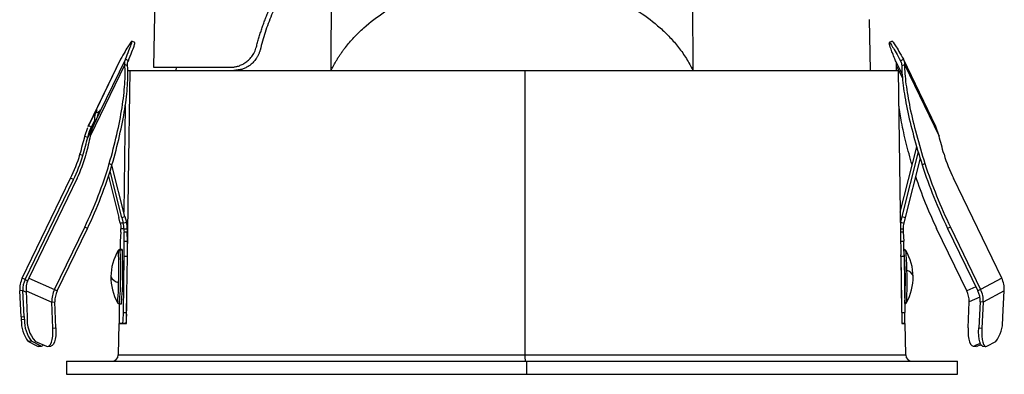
# Paper-space layout '_Posterior' of a CAD drawing. Header units: millimetres. Extents: x -45.3 to 45.3, y -37.2 to 55.1.
# Tile 1 of 4: x -45.3 to 45.3, y -37.2 to -4.5. Entities that reach past the tile are written whole.
import ezdxf

# ---------------------------------------------------------------- set-up
doc = ezdxf.new("R2010")
doc.units = ezdxf.units.MM

psp = doc.layouts.new('_Posterior')

# ---------------------------------------------------------------- linework, layer by layer
at = {"color": 7, "linetype": 'Continuous', "lineweight": 25}
for p, q in [((-32.869, -1.386), (-33, -8.894)), ((33, -9.194), (32.918, -4.502)), ((-34.718, -6.609), (-34.988, -6.478)), ((34.988, -6.478), (34.718, -6.609)), ((34.722, -6.617), (34.723, -6.607)), ((34.723, -6.607), (34.993, -6.477)), ((-36.021, -8.149), (-39.013, -14.343)), ((-36.021, -8.152), (-38.975, -14.266)), ((-35.583, -8.152), (-38.538, -14.266)), ((-35.313, -8.282), (-35.583, -8.152)), ((35.751, -8.282), (36.021, -8.152)), ((39.013, -14.343), (36.021, -8.149)), ((-35.636, -8.634), (-38.823, -15.229)), ((-35.386, -8.756), (-35.636, -8.634)), ((-33, -8.894), (-25.949, -8.894)), ((-30.916, -8.894), (-30.955, -9.194)), ((35.313, -8.282), (35.917, -9.532)), ((35.385, -9.194), (35.386, -8.756)), ((35.386, -8.756), (35.94, -9.904)), ((35.751, -8.282), (35.815, -8.416)), ((35.868, -8.756), (36.126, -8.634)), ((36.126, -8.634), (39.312, -15.229)), ((-35.385, -9.194), (35.553, -9.194)), ((-25.032, -9.107), (-25.604, -9.194)), ((1.184, -9.194), (1.196, -35.403)), ((-35.598, -12.412), (-35.735, -22.238)), ((-38.314, -13.079), (-38.351, -13.061)), ((-38.048, -13.074), (-38.312, -13.074)), ((-39.312, -15.229), (-39.038, -14.446)), ((-38.549, -14.304), (-39.055, -15.352)), ((-39.003, -14.348), (-38.975, -14.266)), ((-38.975, -14.266), (-38.705, -14.397)), ((-38.705, -14.397), (-38.415, -13.834)), ((39.312, -15.229), (39.003, -14.348)), ((-39.312, -15.229), (-39.055, -15.352)), ((35.735, -22.238), (37.257, -16.219)), ((-39.765, -16.909), (-39.508, -17.032)), ((37.4, -16.699), (35.895, -22.65)), ((-37.073, -17.775), (-36.823, -17.898)), ((-35.631, -22.65), (-36.828, -17.916)), ((37.567, -17.262), (36.186, -22.724)), ((37.756, -17.898), (38.013, -17.775)), ((-37.143, -18.94), (-36.186, -22.724)), ((-35.922, -22.724), (-36.996, -18.476)), ((-45.075, -28.33), (-40.629, -19.127)), ((-44.818, -28.453), (-40.372, -19.25)), ((-40.039, -19.127), (-44.485, -28.33)), ((-40.372, -19.25), (-40.629, -19.127)), ((45.075, -28.33), (40.629, -19.127)), ((-35.922, -22.724), (-35.631, -22.65)), ((-35.631, -22.65), (-35.494, -23.18)), ((35.895, -22.65), (35.763, -23.18)), ((35.895, -22.65), (36.186, -22.724)), ((-36.054, -23.254), (-36.186, -22.724)), ((-35.785, -23.254), (-36.054, -23.254)), ((-35.922, -22.724), (-35.785, -23.254)), ((-35.785, -23.254), (-35.494, -23.18)), ((35.748, -23.18), (35.763, -23.18)), ((35.763, -23.18), (35.75, -23.309)), ((35.763, -23.18), (36.054, -23.254)), ((36.186, -22.724), (36.054, -23.254)), ((-42.114, -29.372), (-39.333, -23.617)), ((-41.864, -29.495), (-39.083, -23.739)), ((-39.083, -23.739), (-39.333, -23.617)), ((-36.014, -24.077), (-36.053, -24.905)), ((-35.716, -23.772), (-36.002, -23.772)), ((-35.716, -23.772), (-35.416, -23.777)), ((-35.696, -24.905), (-35.712, -24.077)), ((-35.412, -24.081), (-35.712, -24.077)), ((-35.396, -24.909), (-35.412, -24.081)), ((35.757, -23.776), (36.002, -23.772)), ((36.014, -24.077), (35.761, -24.08)), ((36.014, -24.077), (36.053, -24.905)), ((41.864, -29.495), (39.083, -23.739)), ((40.358, -23.617), (40.1, -23.739)), ((40.1, -23.739), (42.881, -29.495)), ((40.358, -23.617), (43.138, -29.372)), ((-35.696, -24.905), (-35.396, -24.909)), ((35.773, -24.909), (36.053, -24.905)), ((-36.251, -25.79), (-36.253, -25.795)), ((-35.885, -25.691), (-36.071, -25.688)), ((-35.867, -25.759), (-36.053, -25.757)), ((35.792, -26.323), (35.79, -26.186)), ((36.251, -25.79), (36.253, -25.794)), ((-35.768, -31.49), (-35.696, -26.319)), ((-35.396, -26.323), (-35.696, -26.319)), ((-35.469, -31.494), (-35.396, -26.323)), ((35.792, -26.301), (35.879, -32.494)), ((36.092, -26.319), (35.792, -26.323)), ((35.792, -26.323), (35.865, -31.494)), ((36.092, -26.319), (36.164, -31.49)), ((-44.818, -28.453), (-45.075, -28.33)), ((-44.818, -28.453), (-44.588, -28.576)), ((-44.485, -28.33), (-42.114, -29.372)), ((-36.922, -28.139), (-36.92, -28.177)), ((45.075, -28.33), (43.138, -29.372)), ((-45.024, -29.463), (-45.312, -29.492)), ((-45.186, -31.89), (-45.312, -29.492)), ((-44.898, -31.861), (-45.024, -29.463)), ((-45.024, -29.463), (-44.723, -29.624)), ((-44.729, -29.492), (-42.357, -30.534)), ((-44.729, -29.492), (-44.63, -31.89)), ((-42.114, -29.372), (-41.864, -29.495)), ((42.703, -29.126), (41.864, -29.495)), ((43.138, -29.372), (42.881, -29.495)), ((45.312, -29.492), (43.374, -30.534)), ((45.186, -31.89), (45.312, -29.492)), ((-42.357, -30.534), (-42.075, -30.505)), ((-42.259, -32.932), (-42.357, -30.534)), ((-41.977, -32.903), (-42.075, -30.505)), ((-36.153, -30.686), (-36.164, -31.49)), ((-36.141, -30.688), (-35.955, -30.69)), ((-35.482, -32.494), (-35.451, -30.233)), ((36.152, -30.619), (36.159, -30.619)), ((36.153, -30.66), (36.159, -30.619)), ((36.33, -30.519), (36.317, -30.581)), ((41.977, -32.903), (42.075, -30.505)), ((43.063, -30.071), (42.075, -30.505)), ((43.087, -30.505), (42.961, -32.903)), ((43.374, -30.534), (43.087, -30.505)), ((43.374, -30.534), (43.248, -32.932)), ((-35.768, -31.49), (-35.469, -31.494)), ((35.865, -31.494), (36.164, -31.49)), ((-45.186, -31.89), (-44.898, -31.861)), ((-44.877, -32.151), (-45.165, -32.179)), ((-36.201, -32.494), (-36.242, -35.403)), ((-36.201, -32.494), (-35.482, -32.494)), ((-36.145, -32.49), (-35.815, -32.49)), ((-36.145, -32.49), (-35.846, -32.494)), ((-35.516, -32.494), (-35.815, -32.49)), ((36.145, -32.49), (35.879, -32.494)), ((35.879, -32.494), (36.201, -32.494)), ((36.242, -35.403), (36.201, -32.494)), ((-42.259, -32.932), (-41.977, -32.903)), ((42.961, -32.903), (43.248, -32.932)), ((-44.241, -34.127), (-44.529, -34.156)), ((-43.699, -34.603), (-44.529, -34.156)), ((-43.411, -34.574), (-44.241, -34.127)), ((-43.872, -34.156), (-42.855, -34.603)), ((43.094, -34.345), (42.573, -34.574)), ((43.699, -34.603), (44.529, -34.156)), ((-43.699, -34.603), (-43.411, -34.574)), ((-43.603, -34.624), (-43.699, -34.603)), ((-43.603, -34.624), (-43.315, -34.596)), ((-42.733, -34.624), (-42.451, -34.595)), ((42.451, -34.595), (42.733, -34.624)), ((42.573, -34.574), (42.855, -34.603)), ((42.855, -34.603), (42.733, -34.624)), ((43.155, -34.471), (42.855, -34.603)), ((43.315, -34.596), (43.603, -34.624)), ((-41, -35.994), (-41, -37.194)), ((-41, -35.994), (41, -35.994)), ((-36.242, -35.403), (36.242, -35.403)), ((1.353, -37.194), (1.353, -35.994)), ((41, -37.194), (41, -35.994)), ((-41, -37.194), (41, -37.194))]:
    psp.add_line(p, q, dxfattribs=at)
at = {"color": 7, "linetype": 'Continuous', "lineweight": 25, "flags": 128}
for points in [[(16.569, 4.937), (16.606, -2.958), (16.636, -9.161)], [(-16.636, -9.161), (-16.6, -1.72), (-16.573, 4.126)], [(-35.396, -26.3), (-35.301, -19.446), (-35.158, -9.194)], [(35.553, -9.194), (35.735, -22.242), (35.79, -26.186)], [(-38.351, -13.061), (-38.297, -12.959), (-38.255, -12.883), (-38.227, -12.838), (-38.214, -12.824), (-38.216, -12.842), (-38.234, -12.891), (-38.266, -12.969), (-38.312, -13.074)], [(-38.048, -13.074), (-37.993, -12.969), (-37.949, -12.891), (-37.92, -12.842), (-37.905, -12.824), (-37.905, -12.838), (-37.921, -12.883), (-37.952, -12.959), (-37.997, -13.061)], [(-36.228, -25.852), (-36.243, -25.788), (-36.251, -25.79)], [(-36.071, -25.688), (-36.069, -25.689), (-36.053, -25.757)], [(-35.867, -25.759), (-35.883, -25.692), (-35.885, -25.691)], [(-36.317, -30.581), (-36.316, -30.583), (-36.3, -30.555), (-36.283, -30.436), (-36.267, -30.23), (-36.25, -29.946), (-36.235, -29.594), (-36.221, -29.188), (-36.21, -28.743)], [(-42.855, -34.603), (-42.725, -34.623), (-42.602, -34.567), (-42.493, -34.436), (-42.4, -34.237), (-42.328, -33.976), (-42.279, -33.663), (-42.256, -33.31), (-42.259, -32.932)], [(-41.977, -32.903), (-41.974, -33.282), (-41.997, -33.634), (-42.046, -33.947), (-42.118, -34.208), (-42.211, -34.408), (-42.32, -34.538), (-42.443, -34.594), (-42.451, -34.595)], [(41.977, -32.903), (41.974, -33.282), (41.997, -33.634), (42.046, -33.947), (42.118, -34.208), (42.211, -34.408), (42.32, -34.538), (42.443, -34.594), (42.573, -34.574)], [(43.315, -34.596), (43.305, -34.594), (43.207, -34.538), (43.121, -34.408), (43.05, -34.208), (42.996, -33.947), (42.963, -33.634), (42.951, -33.282), (42.961, -32.903)], [(43.248, -32.932), (43.239, -33.31), (43.251, -33.663), (43.284, -33.976), (43.337, -34.237), (43.408, -34.436), (43.495, -34.567), (43.593, -34.623), (43.699, -34.603)]]:
    psp.add_lwpolyline(points, dxfattribs=at)
at = {"color": 7, "linetype": 'Continuous', "lineweight": 25}
for centre, radius, start, end in [((-37.141, -13.64), 1.301, 154.21349, 194.19278), ((-36.877, -13.64), 1.301, 154.21269, 169.80781), ((-53.727, -12.746), 14.569, 334.02563, 343.39763), ((-53.47, -12.869), 14.569, 334.02563, 343.39763), ((-50.977, -13.784), 12.174, 333.964, 345.12359), ((53.727, -12.746), 14.569, 196.60237, 205.97437), ((-72.963, -7.249), 37.401, 334.04703, 343.65386), ((-72.713, -7.371), 37.401, 334.04703, 343.65386), ((80.301, -4.211), 44.693, 197.83246, 205.90923), ((80.558, -4.089), 44.693, 197.83246, 205.90923), ((73.672, -6.965), 38.442, 198.14903, 205.87139), ((-63.947, -22.778), 27.963, 357.33868, 357.96276), ((-7.817, -23.559), 27.9, 180.4388, 181.06383), ((-7.517, -23.563), 27.9, 180.4388, 181.06383), ((63.947, -22.778), 27.963, 182.03724, 182.66132), ((1.178, -26.576), 37.269, 177.43097, 178.63422), ((-81.083, -25.599), 45.393, 359.09133, 0.87629), ((-80.783, -25.603), 45.393, 359.09133, 0.87629), ((-9.35, -26.867), 45.446, 0.69087, 2.47441), ((-32.109, -28.244), 4.814, 149.35629, 209.04284), ((-36.057, -25.959), 0.203, 88.99228, 147.95481), ((-71.403, -27.52), 35.214, 358.00899, 2.71508), ((-68.916, -27.637), 32.917, 354.68189, 3.2744), ((-68.705, -27.639), 32.892, 354.67767, 3.27665), ((0.758, -28.728), 35.452, 356.94189, 4.8946), ((32.109, -28.244), 4.814, 330.95716, 30.64371), ((19.608, -27.585), 16.741, 359.8543, 6.14029), ((1.156, -28.851), 35.214, 357.28492, 1.99101), ((36.215, -28.354), 0.738, 16.96133, 79.59358), ((-42.929, -29.371), 2.386, 154.12318, 182.88403), ((-42.952, -29.358), 2.075, 154.12318, 182.88403), ((-42.286, -29.397), 2.445, 154.13005, 182.21875), ((-36.006, -27.76), 1.005, 204.51661, 258.25271), ((42.929, -29.371), 2.386, 357.11597, 25.87682), ((-39.914, -30.439), 2.445, 154.13005, 182.21875), ((-39.951, -30.422), 2.126, 154.13005, 182.21875), ((39.951, -30.422), 2.126, 357.78125, 25.86995), ((41.014, -30.4), 2.075, 357.11597, 25.87682), ((40.991, -30.413), 2.386, 357.11597, 25.87682), ((36.158, -30.42), 0.199, 270.43643, 330.14671), ((-28.582, -31.846), 7.591, 177.31456, 184.86865), ((-43.384, -31.634), 7.617, 353.54325, 1.07876), ((-43.084, -31.638), 7.617, 353.54325, 1.07876), ((28.582, -31.846), 7.591, 355.13135, 2.68544), ((-37.763, -31.499), 7.433, 183.01668, 185.25329), ((-42.01, -32.255), 3.156, 178.62573, 217.04435), ((-37.475, -31.47), 7.433, 183.01668, 185.25329), ((-41.722, -32.226), 3.156, 178.62573, 217.04435), ((-41.591, -32.133), 3.049, 175.43254, 221.57509), ((42.01, -32.255), 3.156, 322.95565, 1.37427), ((37.763, -31.499), 7.433, 354.74671, 356.98332), ((-43.332, -34.399), 0.191, 245.87143, 337.97452), ((-36.842, -35.394), 0.6, 270, 359.2), ((5.671, -35.549), 4.477, 178.12617, 185.70792), ((36.842, -35.394), 0.6, 180.8, 270)]:
    psp.add_arc(centre, radius, start, end, dxfattribs=at)
for points, knots in [([(-23.528, -7.019), (-23.491, -6.879), (-23.417, -6.597), (-23.296, -6.176), (-23.167, -5.757), (-23.03, -5.338), (-22.885, -4.919), (-22.731, -4.501), (-22.569, -4.084), (-22.237, -3.274), (-21.686, -2.084), (-20.855, -0.583), (-19.923, 0.853), (-19.074, 1.979), (-18.347, 2.847), (-17.78, 3.477), (-17.19, 4.09), (-16.778, 4.482), (-16.572, 4.679)], [0, 0, 0, 0, 0.0303712, 0.0609544, 0.0917645, 0.1228164, 0.1541247, 0.1857032, 0.2175658, 0.2497257, 0.3734156, 0.5007112, 0.6242042, 0.7498475, 0.8121899, 0.8746284, 0.9372146, 1, 1, 1, 1]), ([(-16.573, 4.126), (-16.686, 4.016), (-16.913, 3.795), (-17.244, 3.456), (-17.568, 3.112), (-17.885, 2.762), (-18.193, 2.407), (-18.495, 2.046), (-19.037, 1.37), (-19.78, 0.356), (-20.667, -1.053), (-21.456, -2.52), (-22.034, -3.807), (-22.443, -4.861), (-22.723, -5.67), (-22.973, -6.481), (-23.116, -7.028), (-23.187, -7.3)], [0, 0, 0, 0, 0.036075, 0.072064, 0.107977, 0.143824, 0.179614, 0.215357, 0.251063, 0.377415, 0.501551, 0.628432, 0.751867, 0.815354, 0.877799, 0.93931, 1, 1, 1, 1]), ([(-16.636, -9.161), (-16.593, -9.071), (-16.506, -8.891), (-16.365, -8.624), (-16.217, -8.36), (-16.059, -8.097), (-15.892, -7.836), (-15.717, -7.577), (-15.533, -7.321), (-15.16, -6.829), (-14.551, -6.12), (-13.38, -4.983), (-11.733, -3.724), (-9.585, -2.519), (-7.286, -1.577), (-4.913, -0.916), (-2.471, -0.516), (-0.004, -0.385), (2.465, -0.515), (4.907, -0.915), (7.277, -1.574), (9.574, -2.514), (11.722, -3.717), (13.37, -4.975), (14.542, -6.111), (15.221, -6.9), (15.713, -7.565), (16.058, -8.087), (16.368, -8.617), (16.547, -8.981), (16.636, -9.161)], [0, 0, 0, 0, 0.007577, 0.01521, 0.022906, 0.03067, 0.03851, 0.04643, 0.054437, 0.062537, 0.093399, 0.125338, 0.18651, 0.250432, 0.312109, 0.375022, 0.437276, 0.499888, 0.56255, 0.624879, 0.687669, 0.749255, 0.813157, 0.874339, 0.906277, 0.937164, 0.953346, 0.969181, 0.984715, 1, 1, 1, 1]), ([(-34.993, -6.477), (-35.03, -6.477), (-35.135, -6.618), (-35.481, -7.181), (-35.722, -7.604), (-36.021, -8.152)], [0, 0, 0, 0, 0.5, 0.5, 1, 1, 1, 1]), ([(-35.583, -8.152), (-35.466, -7.868), (-35.233, -7.307), (-35.049, -6.808), (-34.968, -6.532), (-34.984, -6.501), (-34.992, -6.486)], [0, 0, 0, 0, 0.295048, 0.583372, 0.805989, 1, 1, 1, 1]), ([(-35.313, -8.282), (-35.196, -7.999), (-34.963, -7.438), (-34.779, -6.938), (-34.698, -6.663), (-34.714, -6.631), (-34.722, -6.617)], [0, 0, 0, 0, 0.295048, 0.583372, 0.805989, 1, 1, 1, 1]), ([(-25.949, -8.894), (-25.903, -8.894), (-25.812, -8.892), (-25.676, -8.881), (-25.54, -8.862), (-25.405, -8.836), (-25.198, -8.784), (-24.924, -8.685), (-24.58, -8.498), (-24.254, -8.249), (-24.001, -7.974), (-23.825, -7.72), (-23.705, -7.504), (-23.602, -7.273), (-23.553, -7.103), (-23.528, -7.019)], [0, 0, 0, 0, 0.051067, 0.101401, 0.151064, 0.20012, 0.248637, 0.376466, 0.498056, 0.627497, 0.748648, 0.812366, 0.873958, 0.937849, 1, 1, 1, 1]), ([(35.313, -8.282), (35.134, -7.855), (34.992, -7.504), (34.79, -6.969), (34.731, -6.786), (34.713, -6.689)], [0, 0, 0, 0, 0.5, 0.5, 1, 1, 1, 1]), ([(34.723, -6.607), (34.76, -6.607), (34.866, -6.748), (35.211, -7.312), (35.452, -7.735), (35.751, -8.282)], [0, 0, 0, 0, 0.5, 0.5, 1, 1, 1, 1]), ([(34.993, -6.477), (35.03, -6.477), (35.135, -6.618), (35.481, -7.181), (35.722, -7.604), (36.021, -8.152)], [0, 0, 0, 0, 0.5, 0.5, 1, 1, 1, 1]), ([(-23.187, -7.3), (-23.198, -7.341), (-23.22, -7.423), (-23.259, -7.542), (-23.305, -7.659), (-23.356, -7.773), (-23.412, -7.884), (-23.474, -7.992), (-23.592, -8.175), (-23.784, -8.414), (-24.059, -8.664), (-24.355, -8.864), (-24.654, -9.01), (-24.96, -9.116), (-25.162, -9.152), (-25.265, -9.17)], [0, 0, 0, 0, 0.034587, 0.069322, 0.104354, 0.139832, 0.175897, 0.212684, 0.25032, 0.371818, 0.500498, 0.622135, 0.749687, 0.872676, 1, 1, 1, 1]), ([(-37.073, -17.775), (-36.54, -15.926), (-36.136, -14.171), (-35.77, -11.841), (-35.687, -11.115), (-35.602, -9.781), (-35.6, -9.175), (-35.636, -8.634)], [0, 0, 0, 0, 0.5, 0.5, 0.75, 0.75, 1, 1, 1, 1]), ([(-36.823, -17.898), (-36.29, -16.049), (-35.886, -14.294), (-35.519, -11.964), (-35.437, -11.238), (-35.352, -9.904), (-35.35, -9.297), (-35.386, -8.756)], [0, 0, 0, 0, 0.5, 0.5, 0.75, 0.75, 1, 1, 1, 1]), ([(35.868, -8.756), (35.877, -9.297), (35.923, -9.904), (36.093, -11.238), (36.216, -11.964), (36.697, -14.294), (37.168, -16.049), (37.756, -17.898)], [0, 0, 0, 0, 0.25, 0.25, 0.5, 0.5, 1, 1, 1, 1]), ([(36.126, -8.634), (36.134, -9.175), (36.18, -9.781), (36.35, -11.115), (36.473, -11.841), (36.954, -14.171), (37.425, -15.926), (38.013, -17.775)], [0, 0, 0, 0, 0.25, 0.25, 0.5, 0.5, 1, 1, 1, 1]), ([(36.823, -17.898), (36.636, -17.218), (36.265, -15.876), (35.853, -14.035), (35.678, -12.922), (35.598, -12.412)], [0, 0, 0, 0, 0.356588, 0.704944, 1, 1, 1, 1]), ([(-36.076, -25.692), (-36.097, -25.692), (-36.142, -25.694), (-36.197, -25.726), (-36.235, -25.765), (-36.256, -25.799), (-36.263, -25.814), (-36.266, -25.821)], [0, 0, 0, 0, 0.211806, 0.433294, 0.628904, 0.819639, 1, 1, 1, 1]), ([(36.265, -25.821), (36.261, -25.81), (36.252, -25.79), (36.217, -25.742), (36.158, -25.703), (36.102, -25.684), (36.072, -25.69), (36.068, -25.691)], [0, 0, 0, 0, 0.236781, 0.467807, 0.70301, 0.953473, 1, 1, 1, 1]), ([(-36.335, -30.534), (-36.332, -30.548), (-36.327, -30.569), (-36.288, -30.627), (-36.233, -30.668), (-36.176, -30.69), (-36.144, -30.685), (-36.137, -30.684)], [0, 0, 0, 0, 0.3375602, 0.5262685, 0.7268986, 0.9413546, 1, 1, 1, 1]), ([(36.145, -30.685), (36.168, -30.683), (36.214, -30.679), (36.268, -30.644), (36.305, -30.604), (36.325, -30.568), (36.334, -30.545), (36.336, -30.535), (36.337, -30.533)], [0, 0, 0, 0, 0.198576, 0.38854, 0.557595, 0.723582, 0.926272, 1, 1, 1, 1])]:
    psp.add_open_spline(points, degree=3, knots=knots, dxfattribs=at)
for points in [[(-35.636, -8.634), (-35.659, -8.453), (-35.642, -8.292), (-35.583, -8.152)], [(36.021, -8.152), (36.097, -8.292), (36.132, -8.453), (36.126, -8.634)], [(-35.386, -8.756), (-35.397, -8.581), (-35.374, -8.423), (-35.313, -8.282)], [(35.386, -8.756), (35.397, -8.581), (35.374, -8.423), (35.313, -8.282)], [(35.751, -8.282), (35.826, -8.423), (35.865, -8.581), (35.868, -8.756)], [(-38.975, -14.266), (-38.748, -13.823), (-38.539, -13.42), (-38.351, -13.061)], [(-37.997, -13.061), (-38.156, -13.42), (-38.337, -13.823), (-38.538, -14.266)], [(-39.055, -15.352), (-38.974, -15.017), (-38.858, -14.698), (-38.705, -14.397)], [(-38.538, -14.266), (-38.674, -14.567), (-38.768, -14.889), (-38.823, -15.229)], [(-39.765, -16.909), (-39.593, -16.32), (-39.441, -15.758), (-39.312, -15.229)], [(-39.508, -17.032), (-39.336, -16.443), (-39.184, -15.881), (-39.055, -15.352)], [(-38.823, -15.229), (-38.93, -15.758), (-39.06, -16.32), (-39.212, -16.909)], [(39.765, -16.909), (39.593, -16.32), (39.441, -15.758), (39.312, -15.229)], [(-36.054, -23.254), (-36.014, -23.423), (-35.997, -23.598), (-36.002, -23.772)], [(-35.716, -23.772), (-35.716, -23.598), (-35.739, -23.423), (-35.785, -23.254)], [(-35.416, -23.777), (-35.416, -23.576), (-35.442, -23.375), (-35.494, -23.18)], [(36.054, -23.254), (36.014, -23.423), (35.997, -23.598), (36.002, -23.772)]]:
    psp.add_open_spline(points, degree=3, dxfattribs=at)

doc.saveas('drawing.dxf')
